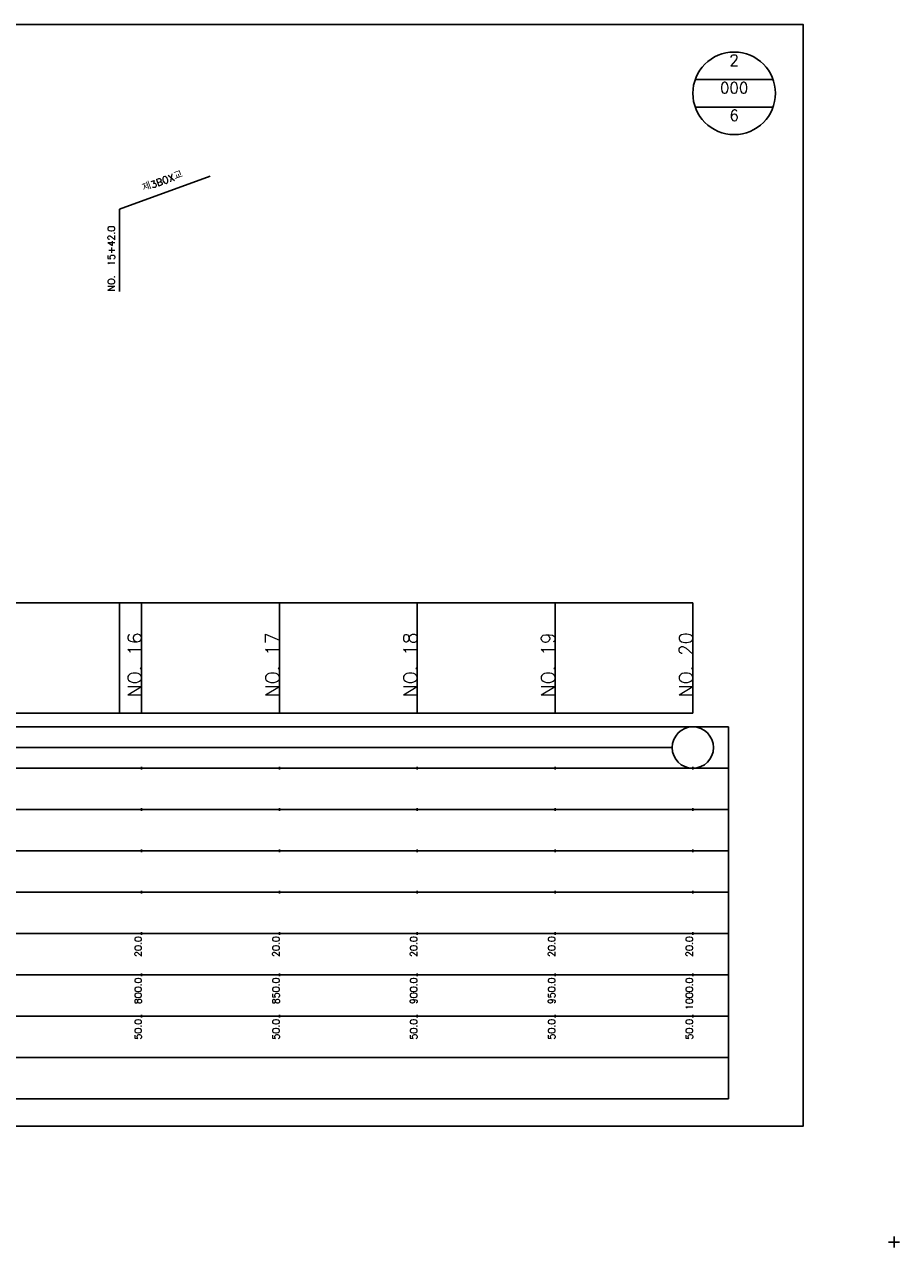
# Model space of a CAD drawing. Extents: x -504 to 685, y -2 to 1934.
# Tile 5 of 9: x 367 to 685, y 481 to 925. Entities that reach past the tile are written whole.
import ezdxf
from ezdxf.enums import TextEntityAlignment as Align

# ---------------------------------------------------------------- set-up
doc = ezdxf.new("R2010")
doc.units = 0
doc.header["$LTSCALE"] = 5
for name, color, linetype in [('BOX', 5, 'CONTINUOUS'), ('DT1', 3, 'CONTINUOUS'), ('DT2', 6, 'CONTINUOUS'), ('LT1', 4, 'CONTINUOUS'), ('ST1', 7, 'CONTINUOUS')]:
    doc.layers.add(name, color=color, linetype=linetype)
doc.styles.add('GHS', font='ROMANS.shx', dxfattribs={"bigfont": 'GHS.shx'})

msp = doc.modelspace()

# ---------------------------------------------------------------- linework, layer by layer
at = {"layer": 'BOX'}
msp.add_lwpolyline([(50, 525), (650, 525), (650, 925), (50, 925), (50, 525)], dxfattribs=at)
at = {"layer": 'DT1'}
for p, q in [((410, 704.83), (410, 705.83)), ((460, 704.83), (460, 705.83)), ((510, 704.83), (510, 705.83)), ((560, 704.83), (560, 705.83)), ((610, 704.83), (610, 705.83))]:
    msp.add_line(p, q, dxfattribs=at)
at = {"layer": 'LT1', "linetype": 'CONTINUOUS'}
for p, q in [((402, 858), (434.89, 869.97)), ((402, 828), (402, 858))]:
    msp.add_line(p, q, dxfattribs=at)
at = {"layer": 'LT1'}
for p, q in [((402, 675), (402, 715)), ((410, 675), (410, 715)), ((460, 675), (460, 715)), ((510, 675), (510, 715)), ((560, 675), (560, 715)), ((610, 675), (610, 715)), ((110, 675), (610, 675)), ((410, 654.5), (410, 655.5)), ((460, 654.5), (460, 655.5)), ((510, 654.5), (510, 655.5)), ((560, 654.5), (560, 655.5)), ((610, 654.5), (610, 655.5)), ((410, 639.5), (410, 640.5)), ((460, 639.5), (460, 640.5)), ((510, 639.5), (510, 640.5)), ((560, 639.5), (560, 640.5)), ((610, 639.5), (610, 640.5)), ((410, 624.5), (410, 625.5)), ((460, 624.5), (460, 625.5)), ((510, 624.5), (510, 625.5)), ((560, 624.5), (560, 625.5)), ((610, 624.5), (610, 625.5)), ((410, 609.5), (410, 610.5)), ((460, 609.5), (460, 610.5)), ((510, 609.5), (510, 610.5)), ((560, 609.5), (560, 610.5)), ((610, 609.5), (610, 610.5)), ((410, 594.5), (410, 595.5)), ((460, 594.5), (460, 595.5)), ((510, 594.5), (510, 595.5)), ((560, 594.5), (560, 595.5)), ((610, 594.5), (610, 595.5)), ((410, 579.5), (410, 580.5)), ((460, 579.5), (460, 580.5)), ((510, 579.5), (510, 580.5)), ((560, 579.5), (560, 580.5)), ((610, 579.5), (610, 580.5)), ((410, 564.5), (410, 565.5)), ((460, 564.5), (460, 565.5)), ((510, 564.5), (510, 565.5)), ((560, 564.5), (560, 565.5)), ((610, 564.5), (610, 565.5))]:
    msp.add_line(p, q, dxfattribs=at)
msp.add_lwpolyline([(110, 715), (160, 715), (210, 715), (260, 715), (310, 715), (360, 715), (410, 715), (460, 715), (510, 715), (560, 715), (610, 715)], dxfattribs=at)
at = {"layer": 'ST1', "linetype": 'CONTINUOUS'}
for p, q in [((639.14, 905), (610.86, 905)), ((639.14, 895), (610.86, 895)), ((117.5, 662.5), (602.5, 662.5))]:
    msp.add_line(p, q, dxfattribs=at)
at = {"layer": 'ST1'}
for p, q in [((80, 670), (623, 670)), ((623, 535), (623, 670)), ((87.5, 655), (623, 655)), ((80, 640), (623, 640)), ((87.5, 625), (623, 625)), ((80, 610), (623, 610)), ((80, 595), (623, 595)), ((80, 580), (623, 580)), ((80, 565), (623, 565)), ((80, 550), (623, 550)), ((80, 535), (623, 535)), ((683, 481), (683, 485)), ((681, 483), (685, 483))]:
    msp.add_line(p, q, dxfattribs=at)
at = {"layer": 'ST1', "linetype": 'CONTINUOUS'}
for centre, radius in [((625, 900), 15), ((610, 662.5), 7.5)]:
    msp.add_circle(centre, radius, dxfattribs=at)

# ---------------------------------------------------------------- texts
at = {"layer": 'DT1', "linetype": 'CONTINUOUS', "style": 'GHS'}
msp.add_text('제3BOX교', height=2.5, rotation=20, dxfattribs=at).set_placement((418, 866.99), align=Align.CENTER)
msp.add_text('NO.  15+42.0', height=2.5, rotation=90, dxfattribs=at).set_placement((400.25, 828.12))
at = {"layer": 'DT1', "style": 'GHS'}
for s, height, p in [('NO. 16', 5, (410, 704.33)), ('NO. 17', 5, (460, 704.33)), ('NO. 18', 5, (510, 704.33)), ('NO. 19', 5, (560, 704.33)), ('NO. 20', 5, (610, 704.33)), (' 20.0', 2.5, (410, 594)), (' 20.0', 2.5, (460, 594)), (' 20.0', 2.5, (510, 594)), (' 20.0', 2.5, (560, 594)), (' 20.0', 2.5, (610, 594)), ('   800.0', 2.5, (410, 579)), ('   850.0', 2.5, (460, 579)), ('   900.0', 2.5, (510, 579)), ('   950.0', 2.5, (560, 579)), ('  1000.0', 2.5, (610, 579)), ('  50.0', 2.5, (410, 564)), ('  50.0', 2.5, (460, 564)), ('  50.0', 2.5, (510, 564)), ('  50.0', 2.5, (560, 564)), ('  50.0', 2.5, (610, 564))]:
    msp.add_text(s, height=height, rotation=90, dxfattribs=at).set_placement(p, align=Align.RIGHT)
at = {"layer": 'DT2', "linetype": 'CONTINUOUS', "style": 'GHS'}
for s, p in [('2', (625, 910)), ('000', (625, 900)), ('6', (625, 890))]:
    msp.add_text(s, height=4, dxfattribs=at).set_placement(p, align=Align.CENTER)

doc.saveas('drawing.dxf')
